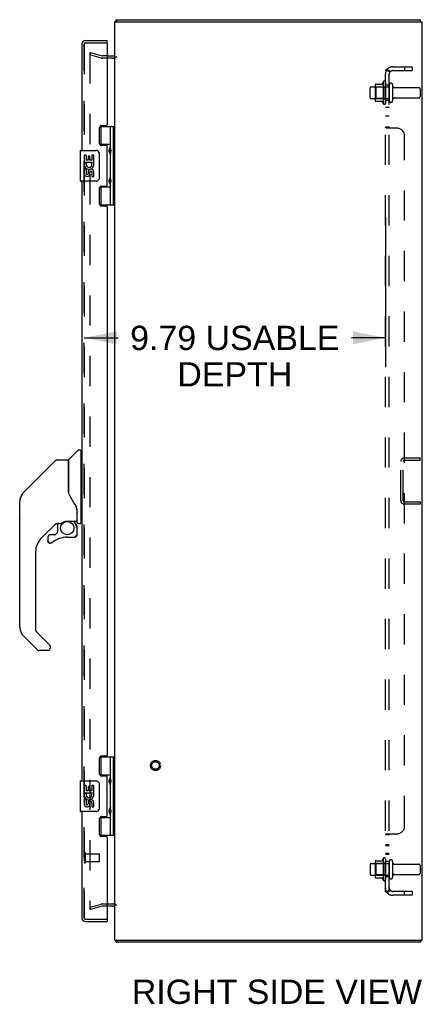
# Model space of a CAD drawing. Header units: inches. Extents: x 0 to 179, y 0 to 116.
# Tile 19 of 21: x 93 to 106, y 43 to 75. Entities that reach past the tile are written whole.
import ezdxf

# ---------------------------------------------------------------- set-up
doc = ezdxf.new("R2010")
doc.units = ezdxf.units.IN
doc.header["$LTSCALE"] = 9.842105
doc.header["$MEASUREMENT"] = 0
doc.linetypes.add('HIDDEN', pattern=[0.2, 0.1, -0.1])
doc.layers.get('0').update_dxf_attribs({"linetype": 'CONTINUOUS'})
for name, color, linetype in [('DEFAULT_2', 8, 'HIDDEN'), ('DIMENSIONS', 7, 'CONTINUOUS'), ('DOOR_ASSEMBLY_LEFT', 7, 'CONTINUOUS'), ('DOOR_ASSEMBLY_RIGHT', 7, 'CONTINUOUS'), ('SUBPANEL', 7, 'CONTINUOUS')]:
    doc.layers.add(name, color=color, linetype=linetype)
doc.styles.get("Standard").update_dxf_attribs({"font": 'arial.ttf'})
doc.dimstyles.new('DIMSTYLE_1', dxfattribs={"dimtxt": 0.789474, "dimasz": 1.052632, "dimexe": 0.09, "dimexo": 0.07, "dimgap": 0.0375, "dimtad": 0, "dimtih": 1, "dimtoh": 1, "dimzin": 4, "dimdsep": 46, "dimtxsty": 'Standard', "dimblk": '_FILLED', "dimblk1": '_FILLED', "dimblk2": '_FILLED', "dimcen": 0.09, "dimadec": 3, "dimazin": 1, "dimtfac": 1, "dimtdec": 3, "dimtofl": 0, "dimtmove": 0, "dimatfit": 3, "dimldrblk": '_FILLED', "dimfxl": 0, "dimtolj": 1, "dimtzin": 4, "dimarcsym": 0})

# ---------------------------------------------------------------- blocks, each defined once
blk = doc.blocks.new('_FILLED')
at = {"color": 0, "linetype": 'ByBlock'}
blk.add_solid([(0, 0), (-1, 0.2), (-1, -0.2)], dxfattribs=at)
blk = doc.blocks.new('*D12')
at = {"layer": 'DIMENSIONS', "color": 2, "linetype": 'Continuous'}
for p, q in [((104.739, 68.581), (104.739, 63.711)), ((94.946, 64.659), (96.051, 64.659)), ((104.739, 64.659), (103.634, 64.659))]:
    blk.add_line(p, q, dxfattribs=at)
at = {"layer": 'DIMENSIONS', "color": 2, "linetype": 'Continuous', "xscale": 1.0526315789, "yscale": 1.0526315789, "zscale": 1.0526315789, "rotation": 180}
blk.add_blockref('_FILLED', (94.946, 64.659), dxfattribs=at)
at = {"layer": 'DIMENSIONS', "color": 2, "linetype": 'Continuous', "xscale": 1.0526315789, "yscale": 1.0526315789, "zscale": 1.0526315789}
blk.add_blockref('_FILLED', (104.739, 64.659), dxfattribs=at)
at = {"layer": 'DIMENSIONS', "color": 2, "linetype": 'Continuous', "insert": (99.842, 65.053), "char_height": 0.78947, "width": 6.79417, "attachment_point": 2, "line_spacing_factor": 0.9}
blk.add_mtext('9.79 USABLE\\PDEPTH', dxfattribs=at)

msp = doc.modelspace()

# ---------------------------------------------------------------- linework, layer by layer
at = {"color": 3, "linetype": 'Continuous'}
for p, q in [((95.939, 45.08), (95.939, 74.93)), ((95.939, 74.93), (105.939, 74.93)), ((96.002, 75.005), (105.876, 75.005)), ((105.939, 45.08), (105.939, 74.93)), ((95.696, 73.83), (95.897, 73.83)), ((95.897, 46.18), (95.696, 46.18)), ((95.939, 45.08), (105.939, 45.08)), ((105.876, 45.005), (96.002, 45.005))]:
    msp.add_line(p, q, dxfattribs=at)
at = {"color": 7, "linetype": 'Continuous'}
for p, q in [((96.002, 74.93), (96.002, 75.005)), ((105.876, 74.93), (105.876, 75.005)), ((95.977, 45.036), (96.002, 45.063)), ((96.002, 45.08), (96.002, 45.005)), ((105.876, 45.08), (105.876, 45.005))]:
    msp.add_line(p, q, dxfattribs=at)
at = {"color": 3, "linetype": 'Continuous'}
for points in [[(95.977, 74.974), (95.978, 74.976), (95.98, 74.978), (95.982, 74.98), (95.983, 74.983), (95.985, 74.985), (95.986, 74.988), (95.987, 74.99), (95.989, 74.993), (95.99, 74.995), (95.991, 74.997), (95.993, 74.999), (95.994, 75.001), (95.995, 75.002), (95.997, 75.003), (95.998, 75.004), (96, 75.005), (96.001, 75.005), (96.002, 75.005)], [(95.977, 45.036), (95.978, 45.034), (95.98, 45.032), (95.982, 45.03), (95.983, 45.027), (95.985, 45.025), (95.986, 45.022), (95.987, 45.019), (95.989, 45.017), (95.99, 45.015), (95.991, 45.013), (95.993, 45.011), (95.994, 45.009), (95.995, 45.008), (95.997, 45.006), (95.998, 45.006), (96, 45.005), (96.001, 45.005), (96.002, 45.005)]]:
    msp.add_lwpolyline(points, dxfattribs=at)
for centre, radius, start, end in [((96.056, 74.888), 0.117, 132.5569, 158.9491), ((95.897, 73.872), 0.042, 270, 341.8698), ((95.897, 73.872), 0.042, 346.9808, 352.1191), ((95.897, 46.138), 0.042, 18.1302, 90), ((95.897, 46.138), 0.042, 7.8809, 13.0192), ((96.056, 45.122), 0.117, 201.0509, 227.4431)]:
    msp.add_arc(centre, radius, start, end, dxfattribs=at)
at = {"color": 7, "linetype": 'Continuous'}
for start, end in [(13.0192, 18.1302), (0, 7.8809)]:
    msp.add_arc((95.897, 46.138), 0.042, start, end, dxfattribs=at)
at = {"layer": 'DEFAULT_2', "color": 8, "linetype": 'HIDDEN'}
for p, q in [((95.146, 73.934), (95.126, 73.862)), ((95.126, 73.914), (95.126, 46.096)), ((95.512, 73.758), (95.126, 73.862)), ((95.141, 73.929), (95.139, 73.929)), ((95.146, 73.934), (95.532, 73.831)), ((95.897, 73.755), (95.536, 73.755)), ((95.696, 73.83), (95.538, 73.83)), ((104.239, 72.472), (104.239, 72.787)), ((104.269, 72.817), (104.864, 72.817)), ((104.403, 72.885), (104.403, 72.374)), ((104.423, 72.813), (104.403, 72.833)), ((104.413, 72.907), (104.641, 72.907)), ((104.423, 72.813), (104.423, 72.446)), ((104.719, 72.813), (104.423, 72.813)), ((104.669, 72.986), (104.669, 72.274)), ((104.719, 72.813), (104.739, 72.833)), ((104.719, 72.813), (104.719, 72.446)), ((104.739, 72.964), (104.739, 72.296)), ((104.864, 72.887), (104.864, 72.372)), ((104.974, 72.887), (104.974, 72.372)), ((105.036, 72.795), (105.834, 72.795)), ((105.864, 72.765), (105.864, 72.495)), ((104.269, 72.442), (104.864, 72.442)), ((104.423, 72.446), (104.403, 72.426)), ((104.719, 72.446), (104.423, 72.446)), ((104.719, 72.446), (104.739, 72.426)), ((105.036, 72.465), (105.834, 72.465)), ((104.413, 72.352), (104.641, 72.352)), ((105.239, 59.372), (105.239, 60.638)), ((105.314, 59.372), (105.314, 60.638)), ((105.356, 60.755), (105.864, 60.755)), ((105.356, 60.68), (105.864, 60.68)), ((105.864, 60.68), (105.864, 60.755)), ((105.356, 59.33), (105.864, 59.33)), ((105.864, 59.255), (105.356, 59.255)), ((105.864, 59.33), (105.864, 59.255)), ((104.669, 47.736), (104.669, 47.024)), ((104.739, 47.714), (104.739, 47.046)), ((104.239, 47.537), (104.239, 47.222)), ((104.269, 47.567), (104.864, 47.567)), ((104.403, 47.635), (104.403, 47.124)), ((104.423, 47.563), (104.403, 47.583)), ((104.413, 47.657), (104.641, 47.657)), ((104.719, 47.563), (104.423, 47.563)), ((104.423, 47.563), (104.423, 47.196)), ((104.719, 47.563), (104.739, 47.583)), ((104.719, 47.563), (104.719, 47.196)), ((104.864, 47.637), (104.864, 47.122)), ((104.974, 47.637), (104.974, 47.122)), ((105.036, 47.545), (105.834, 47.545)), ((105.864, 47.515), (105.864, 47.245)), ((104.269, 47.192), (104.864, 47.192)), ((104.423, 47.196), (104.403, 47.176)), ((104.413, 47.102), (104.641, 47.102)), ((104.719, 47.196), (104.423, 47.196)), ((104.719, 47.196), (104.739, 47.176)), ((105.036, 47.215), (105.834, 47.215)), ((95.126, 46.148), (95.512, 46.251)), ((95.126, 46.148), (95.146, 46.076)), ((95.532, 46.179), (95.146, 46.076)), ((95.536, 46.255), (95.897, 46.255)), ((95.696, 46.18), (95.538, 46.18)), ((95.126, 46.096), (95.126, 46.094)), ((96.002, 45.063), (96.027, 45.091))]:
    msp.add_line(p, q, dxfattribs=at)
for points in [[(95.139, 73.929), (95.138, 73.928), (95.136, 73.928), (95.135, 73.927), (95.133, 73.926), (95.132, 73.925), (95.131, 73.924), (95.129, 73.923), (95.129, 73.922), (95.128, 73.92), (95.127, 73.919), (95.127, 73.917), (95.126, 73.915), (95.126, 73.914)], [(95.144, 73.928), (95.143, 73.928), (95.141, 73.929), (95.141, 73.929)], [(95.126, 46.094), (95.127, 46.093), (95.127, 46.091), (95.128, 46.09), (95.129, 46.088)], [(95.141, 46.081), (95.139, 46.081), (95.138, 46.081), (95.136, 46.082), (95.135, 46.083), (95.133, 46.083), (95.132, 46.084), (95.131, 46.085), (95.129, 46.087), (95.129, 46.088)], [(95.144, 46.082), (95.143, 46.081), (95.141, 46.081), (95.141, 46.081)]]:
    msp.add_lwpolyline(points, dxfattribs=at)
for radius in [0.164, 0.124]:
    msp.add_circle((97.264, 50.755), radius, dxfattribs=at)
for centre, radius, start, end in [((95.538, 73.855), 0.1, 255, 270), ((95.538, 73.855), 0.025, 255, 270), ((95.897, 73.872), 0.117, 270, 326.9002), ((104.701, 72.964), 0.0384, 0, 145.5503), ((104.269, 72.787), 0.03, 90, 180), ((104.413, 72.897), 0.01, 90, 174.8062), ((104.544, 72.885), 0.141, 174.7919, 180), ((104.622, 72.917), 0.01, 270, 336.0321), ((105.269, 72.63), 0.698, 149.3369, 156.0321), ((104.919, 72.887), 0.055, 0, 180), ((105.036, 72.857), 0.0625, 180, 270), ((105.834, 72.765), 0.03, 0, 90), ((104.269, 72.472), 0.03, 180, 270), ((104.544, 72.374), 0.141, 180, 185.2081), ((104.413, 72.362), 0.01, 185.1938, 270), ((104.919, 72.372), 0.055, 180, 360), ((105.036, 72.402), 0.0625, 90, 180), ((105.834, 72.495), 0.03, 270, 360), ((104.622, 72.342), 0.01, 23.9679, 90), ((105.269, 72.63), 0.698, 203.9679, 210.6631), ((104.701, 72.296), 0.0384, 214.4497, 360), ((105.356, 60.638), 0.117, 90, 180), ((105.356, 60.638), 0.042, 90, 180), ((105.356, 59.372), 0.117, 180, 270), ((105.356, 59.372), 0.042, 180, 270), ((105.269, 47.38), 0.698, 149.3369, 156.0321), ((104.701, 47.714), 0.0384, 0, 145.5503), ((104.269, 47.537), 0.03, 90, 180), ((104.413, 47.647), 0.01, 90, 174.8062), ((104.544, 47.635), 0.141, 174.7919, 180), ((104.622, 47.667), 0.01, 270, 336.0321), ((104.919, 47.637), 0.055, 0, 180), ((105.036, 47.607), 0.0625, 180, 270), ((105.834, 47.515), 0.03, 0, 90), ((104.269, 47.222), 0.03, 180, 270), ((104.544, 47.124), 0.141, 180, 185.2081), ((104.413, 47.112), 0.01, 185.1938, 270), ((104.622, 47.092), 0.01, 23.9679, 90), ((105.269, 47.38), 0.698, 203.9679, 210.6631), ((104.919, 47.122), 0.055, 180, 360), ((105.036, 47.152), 0.0625, 90, 180), ((105.834, 47.245), 0.03, 270, 360), ((104.701, 47.046), 0.0384, 214.4497, 360), ((95.538, 46.155), 0.1, 90, 105), ((95.538, 46.155), 0.025, 90, 105), ((95.897, 46.138), 0.117, 33.0998, 90)]:
    msp.add_arc(centre, radius, start, end, dxfattribs=at)
at = {"layer": 'DOOR_ASSEMBLY_LEFT', "color": 8, "linetype": 'HIDDEN'}
for p, q in [((94.946, 45.797), (94.946, 74.213)), ((94.988, 74.255), (95.676, 74.255)), ((94.988, 45.755), (95.676, 45.755))]:
    msp.add_line(p, q, dxfattribs=at)
for centre, start, end in [((94.988, 74.213), 90, 180), ((94.988, 45.797), 180, 270)]:
    msp.add_arc(centre, 0.042, start, end, dxfattribs=at)
at = {"layer": 'DOOR_ASSEMBLY_RIGHT', "color": 3, "linetype": 'Continuous'}
for p, q in [((94.988, 74.33), (95.696, 74.33)), ((94.871, 74.213), (94.871, 70.755)), ((95.696, 74.235), (95.696, 71.596)), ((95.446, 70.975), (95.446, 71.502)), ((95.509, 71.565), (95.665, 71.565)), ((95.665, 70.912), (95.509, 70.912)), ((95.696, 69.628), (95.696, 70.881)), ((94.871, 69.755), (94.871, 50.255)), ((95.446, 69.007), (95.446, 69.534)), ((95.509, 69.597), (95.665, 69.597)), ((95.665, 68.944), (95.509, 68.944)), ((95.696, 68.913), (95.696, 51.096)), ((95.446, 50.475), (95.446, 51.002)), ((95.509, 51.065), (95.665, 51.065)), ((95.665, 50.412), (95.509, 50.412)), ((95.696, 49.128), (95.696, 50.381)), ((94.871, 49.255), (94.871, 45.797)), ((95.446, 48.507), (95.446, 49.034)), ((95.509, 49.097), (95.665, 49.097)), ((95.665, 48.444), (95.509, 48.444)), ((95.696, 48.413), (95.696, 45.775)), ((94.988, 45.68), (95.696, 45.68))]:
    msp.add_line(p, q, dxfattribs=at)
at = {"layer": 'DOOR_ASSEMBLY_RIGHT', "color": 7, "linetype": 'Continuous'}
for p, q in [((95.696, 74.255), (95.696, 74.33)), ((95.696, 74.255), (95.676, 74.255)), ((95.455, 71.534), (95.939, 71.534)), ((95.481, 71.534), (95.481, 70.944)), ((95.801, 70.847), (95.801, 71.534)), ((95.9, 68.975), (95.9, 71.534)), ((94.826, 70.755), (95.336, 70.755)), ((95.801, 70.944), (95.454, 70.944)), ((95.461, 70.935), (95.512, 70.935)), ((95.512, 70.912), (95.512, 70.935)), ((95.784, 70.817), (95.784, 70.747)), ((94.811, 70.74), (94.811, 69.77)), ((94.948, 70.601), (94.948, 70.37)), ((95.009, 70.601), (94.948, 70.601)), ((95.009, 70.601), (95.009, 70.433)), ((95.072, 70.433), (95.009, 70.433)), ((95.072, 70.569), (95.072, 70.433)), ((95.133, 70.569), (95.072, 70.569)), ((95.133, 70.433), (95.133, 70.569)), ((95.198, 70.433), (95.133, 70.433)), ((95.198, 70.601), (95.198, 70.433)), ((95.261, 70.601), (95.198, 70.601)), ((95.261, 70.37), (95.261, 70.601)), ((95.436, 70.655), (95.436, 69.855)), ((95.784, 70.747), (95.784, 70.677)), ((95.801, 69.863), (95.801, 70.647)), ((94.948, 70.37), (95.208, 70.37)), ((94.948, 70.323), (94.948, 70.27)), ((94.948, 70.14), (94.948, 69.983)), ((95.009, 70.14), (94.948, 70.14)), ((95.017, 70.334), (94.959, 70.359)), ((95.009, 70.14), (95.009, 70.003)), ((95.208, 70.37), (95.181, 70.351)), ((95.242, 70.37), (95.261, 70.37)), ((95.072, 70.045), (95.072, 70.003)), ((95.133, 69.983), (95.133, 70.052)), ((95.198, 70.045), (95.198, 69.909)), ((95.198, 69.909), (95.261, 69.909)), ((95.261, 69.909), (95.261, 70.045)), ((95.784, 69.833), (95.784, 69.763)), ((95.336, 69.755), (94.826, 69.755)), ((95.454, 69.566), (95.801, 69.566)), ((95.512, 69.575), (95.461, 69.575)), ((95.481, 69.566), (95.481, 68.975)), ((95.512, 69.575), (95.512, 69.597)), ((95.784, 69.763), (95.784, 69.693)), ((95.801, 68.975), (95.801, 69.663)), ((95.939, 68.975), (95.455, 68.975)), ((94.446, 60.702), (94.741, 60.997)), ((94.824, 61.009), (94.769, 61.009)), ((94.832, 61.001), (94.832, 58.635)), ((94.832, 60.95), (94.871, 60.95)), ((94.013, 60.671), (92.97, 59.628)), ((94.069, 60.694), (94.422, 60.694)), ((94.43, 60.686), (94.43, 59.642)), ((94.438, 59.63), (94.438, 60.682)), ((92.97, 59.627), (93.276, 59.933)), ((93.276, 59.933), (93.276, 59.933)), ((94.45, 59.597), (94.43, 59.651)), ((92.848, 58.767), (92.848, 59.353)), ((92.855, 55.247), (92.855, 59.35)), ((92.903, 59.538), (92.903, 59.538)), ((94.706, 59.073), (94.705, 59.097)), ((94.706, 59.073), (94.706, 58.718)), ((94.706, 59.028), (94.706, 59.027)), ((94.713, 59.073), (94.713, 59.076)), ((94.713, 59.07), (94.713, 59.073)), ((94.713, 59.068), (94.713, 59.07)), ((94.713, 58.666), (94.713, 59.068)), ((94.035, 58.626), (93.54, 58.131)), ((94.08, 58.623), (94.08, 58.34)), ((94.118, 58.627), (94.194, 58.627)), ((94.386, 58.698), (94.391, 58.698)), ((94.391, 58.698), (94.686, 58.698)), ((94.587, 58.698), (94.652, 58.633)), ((94.646, 58.628), (94.644, 58.625)), ((94.753, 58.627), (94.824, 58.627)), ((94.832, 58.686), (94.871, 58.686)), ((94.076, 58.331), (94.004, 58.26)), ((94.698, 58.494), (94.707, 58.494)), ((94.709, 58.494), (94.709, 58.256)), ((93.765, 58.177), (93.765, 58.058)), ((93.775, 58.058), (93.767, 58.058)), ((93.996, 58.256), (93.843, 58.256)), ((94.395, 58.177), (94.631, 58.177)), ((94.707, 58.256), (94.698, 58.256)), ((93.367, 57.713), (93.367, 55.161)), ((93.39, 55.105), (93.821, 54.674)), ((93.423, 54.516), (92.97, 54.968)), ((93.761, 54.493), (93.478, 54.493)), ((93.839, 54.632), (93.839, 54.572)), ((95.455, 51.034), (95.939, 51.034)), ((95.481, 51.034), (95.481, 50.444)), ((95.801, 50.347), (95.801, 51.034)), ((95.9, 48.475), (95.9, 51.034)), ((95.801, 50.444), (95.454, 50.444)), ((95.461, 50.435), (95.512, 50.435)), ((95.512, 50.412), (95.512, 50.435)), ((95.784, 50.317), (95.784, 50.247)), ((94.811, 50.24), (94.811, 49.27)), ((94.826, 50.255), (95.336, 50.255)), ((95.009, 50.101), (94.948, 50.101)), ((94.948, 50.101), (94.948, 49.87)), ((95.009, 50.101), (95.009, 49.933)), ((95.133, 50.069), (95.072, 50.069)), ((95.072, 50.069), (95.072, 49.933)), ((95.133, 49.933), (95.133, 50.069)), ((95.261, 50.101), (95.198, 50.101)), ((95.198, 50.101), (95.198, 49.933)), ((95.261, 49.87), (95.261, 50.101)), ((95.436, 50.155), (95.436, 49.355)), ((95.784, 50.247), (95.784, 50.177)), ((95.801, 49.363), (95.801, 50.147)), ((94.948, 49.87), (95.208, 49.87)), ((94.948, 49.823), (94.948, 49.77)), ((95.009, 49.64), (94.948, 49.64)), ((94.948, 49.64), (94.948, 49.483)), ((95.017, 49.834), (94.959, 49.859)), ((95.072, 49.933), (95.009, 49.933)), ((95.009, 49.64), (95.009, 49.503)), ((95.198, 49.933), (95.133, 49.933)), ((95.208, 49.87), (95.181, 49.851)), ((95.242, 49.87), (95.261, 49.87)), ((95.072, 49.545), (95.072, 49.503)), ((95.133, 49.483), (95.133, 49.552)), ((95.198, 49.545), (95.198, 49.409)), ((95.198, 49.409), (95.261, 49.409)), ((95.261, 49.409), (95.261, 49.545)), ((95.784, 49.333), (95.784, 49.263)), ((95.336, 49.255), (94.826, 49.255)), ((95.454, 49.066), (95.801, 49.066)), ((95.512, 49.075), (95.461, 49.075)), ((95.481, 49.066), (95.481, 48.475)), ((95.512, 49.075), (95.512, 49.097)), ((95.784, 49.263), (95.784, 49.193)), ((95.801, 48.475), (95.801, 49.163)), ((95.939, 48.475), (95.455, 48.475)), ((95.676, 45.755), (95.696, 45.755)), ((95.696, 45.755), (95.696, 45.68))]:
    msp.add_line(p, q, dxfattribs=at)
at = {"layer": 'DOOR_ASSEMBLY_RIGHT', "color": 8, "linetype": 'HIDDEN'}
for p, q in [((94.946, 74.213), (94.946, 45.797)), ((94.988, 74.255), (95.676, 74.255)), ((94.989, 47.613), (94.989, 47.897)), ((94.989, 47.879), (95.436, 47.879)), ((95.446, 47.641), (95.446, 47.869)), ((94.989, 47.631), (95.436, 47.631)), ((94.988, 45.755), (95.676, 45.755))]:
    msp.add_line(p, q, dxfattribs=at)
at = {"layer": 'DOOR_ASSEMBLY_RIGHT', "color": 7, "linetype": 'Continuous'}
for points in [[(95.801, 70.603), (95.8, 70.611), (95.798, 70.621), (95.795, 70.631), (95.791, 70.643), (95.786, 70.654), (95.782, 70.666), (95.777, 70.678), (95.772, 70.689), (95.768, 70.701), (95.764, 70.712), (95.761, 70.724), (95.759, 70.735), (95.759, 70.747), (95.759, 70.758), (95.761, 70.77), (95.764, 70.781), (95.768, 70.793), (95.772, 70.804), (95.777, 70.816), (95.782, 70.828), (95.786, 70.84), (95.791, 70.851), (95.795, 70.862), (95.798, 70.873), (95.8, 70.882), (95.801, 70.891)], [(95.429, 70.691), (95.431, 70.685), (95.433, 70.679), (95.434, 70.673), (95.435, 70.667), (95.436, 70.661), (95.436, 70.655)], [(95.436, 69.855), (95.436, 69.849), (95.435, 69.842), (95.434, 69.836), (95.433, 69.83), (95.431, 69.824), (95.429, 69.819)], [(95.801, 69.619), (95.8, 69.627), (95.798, 69.637), (95.795, 69.647), (95.791, 69.659), (95.786, 69.67), (95.782, 69.682), (95.777, 69.694), (95.772, 69.705), (95.768, 69.717), (95.764, 69.728), (95.761, 69.74), (95.759, 69.751), (95.759, 69.763), (95.759, 69.774), (95.761, 69.786), (95.764, 69.797), (95.768, 69.809), (95.772, 69.82), (95.777, 69.832), (95.782, 69.844), (95.786, 69.856), (95.791, 69.867), (95.795, 69.878), (95.798, 69.889), (95.8, 69.898), (95.801, 69.907)], [(94.013, 60.671), (94.021, 60.677), (94.029, 60.683), (94.039, 60.688), (94.048, 60.691), (94.059, 60.693), (94.069, 60.694)], [(92.97, 59.627), (92.949, 59.605), (92.924, 59.571), (92.902, 59.535), (92.884, 59.497), (92.87, 59.457), (92.863, 59.427)], [(94.43, 59.811), (94.43, 59.812), (94.431, 59.814), (94.432, 59.815), (94.434, 59.816), (94.437, 59.818), (94.438, 59.818)], [(94.652, 59.244), (94.602, 59.317), (94.553, 59.394), (94.512, 59.465), (94.478, 59.532), (94.45, 59.597)], [(92.881, 59.49), (92.87, 59.457), (92.869, 59.452)], [(94.705, 59.097), (94.7, 59.131), (94.691, 59.166), (94.678, 59.198), (94.664, 59.227), (94.652, 59.244)], [(94.706, 59.027), (94.707, 59.024), (94.708, 59.02), (94.709, 59.016)], [(94.709, 59.016), (94.71, 59.01), (94.711, 59.003), (94.712, 58.997), (94.713, 58.99), (94.713, 58.984), (94.713, 58.977)], [(94.195, 58.627), (94.199, 58.628), (94.203, 58.629), (94.206, 58.63), (94.208, 58.631), (94.211, 58.633), (94.214, 58.635), (94.217, 58.637), (94.221, 58.639), (94.229, 58.644)], [(94.229, 58.644), (94.233, 58.647), (94.238, 58.65), (94.244, 58.654), (94.25, 58.658), (94.257, 58.662), (94.264, 58.666), (94.272, 58.67), (94.281, 58.674), (94.29, 58.678), (94.3, 58.682), (94.311, 58.685), (94.322, 58.689), (94.334, 58.692), (94.346, 58.694), (94.359, 58.696), (94.373, 58.698), (94.386, 58.698)], [(94.698, 58.494), (94.698, 58.508), (94.696, 58.523), (94.693, 58.537), (94.689, 58.551), (94.684, 58.565), (94.678, 58.578), (94.671, 58.591), (94.663, 58.603), (94.654, 58.614), (94.644, 58.625)], [(94.65, 58.631), (94.65, 58.631), (94.65, 58.631), (94.649, 58.63), (94.648, 58.63), (94.646, 58.628)], [(94.65, 58.631), (94.661, 58.62), (94.67, 58.608), (94.679, 58.596), (94.686, 58.582), (94.692, 58.568), (94.698, 58.554), (94.702, 58.539), (94.705, 58.524), (94.707, 58.509), (94.707, 58.494)], [(93.843, 57.981), (93.835, 57.982), (93.826, 57.983), (93.818, 57.986), (93.81, 57.989), (93.802, 57.993), (93.795, 57.998), (93.789, 58.004), (93.783, 58.01), (93.778, 58.017), (93.774, 58.025), (93.771, 58.033), (93.768, 58.041), (93.767, 58.05), (93.767, 58.058)], [(93.775, 58.058), (93.776, 58.05), (93.777, 58.043), (93.779, 58.036), (93.782, 58.028), (93.786, 58.022), (93.79, 58.016), (93.795, 58.01), (93.801, 58.005), (93.807, 58), (93.814, 57.997), (93.821, 57.994), (93.829, 57.992), (93.836, 57.991), (93.844, 57.99), (93.851, 57.991), (93.859, 57.992), (93.866, 57.994), (93.873, 57.997), (93.88, 58.001), (93.886, 58.006)], [(93.892, 57.999), (93.885, 57.994), (93.877, 57.989), (93.869, 57.986), (93.861, 57.983), (93.852, 57.982), (93.843, 57.981)], [(94.707, 58.256), (94.707, 58.248), (94.705, 58.239), (94.703, 58.231), (94.7, 58.223), (94.695, 58.216), (94.691, 58.209), (94.685, 58.202), (94.678, 58.196), (94.671, 58.191), (94.664, 58.187), (94.656, 58.184), (94.648, 58.182), (94.639, 58.18), (94.631, 58.18)], [(94.631, 58.189), (94.638, 58.189), (94.646, 58.19), (94.653, 58.192), (94.66, 58.195), (94.667, 58.199), (94.673, 58.203), (94.678, 58.208), (94.683, 58.214), (94.688, 58.22), (94.691, 58.227), (94.694, 58.234), (94.696, 58.241), (94.698, 58.249), (94.698, 58.256)], [(94.631, 58.189), (94.631, 58.187), (94.631, 58.184)], [(94.631, 58.184), (94.631, 58.182), (94.631, 58.181), (94.631, 58.18), (94.631, 58.18), (94.631, 58.18)], [(93.826, 54.669), (93.826, 54.67), (93.825, 54.671), (93.824, 54.672), (93.823, 54.672), (93.822, 54.673), (93.821, 54.674)], [(95.801, 50.103), (95.8, 50.111), (95.798, 50.121), (95.795, 50.131), (95.791, 50.143), (95.786, 50.154), (95.782, 50.166), (95.777, 50.178), (95.772, 50.189), (95.768, 50.201), (95.764, 50.212), (95.761, 50.224), (95.759, 50.235), (95.759, 50.247), (95.759, 50.258), (95.761, 50.27), (95.764, 50.281), (95.768, 50.293), (95.772, 50.304), (95.777, 50.316), (95.782, 50.328), (95.786, 50.34), (95.791, 50.351), (95.795, 50.362), (95.798, 50.373), (95.8, 50.382), (95.801, 50.391)], [(95.429, 50.191), (95.431, 50.185), (95.433, 50.179), (95.434, 50.173), (95.435, 50.167), (95.436, 50.161), (95.436, 50.155)], [(95.436, 49.355), (95.436, 49.349), (95.435, 49.342), (95.434, 49.336), (95.433, 49.33), (95.431, 49.324), (95.429, 49.319)], [(95.801, 49.119), (95.8, 49.127), (95.798, 49.137), (95.795, 49.147), (95.791, 49.159), (95.786, 49.17), (95.782, 49.182), (95.777, 49.194), (95.772, 49.205), (95.768, 49.217), (95.764, 49.228), (95.761, 49.24), (95.759, 49.251), (95.759, 49.263), (95.759, 49.274), (95.761, 49.286), (95.764, 49.297), (95.768, 49.309), (95.772, 49.32), (95.777, 49.332), (95.782, 49.344), (95.786, 49.356), (95.791, 49.367), (95.795, 49.378), (95.798, 49.389), (95.8, 49.398), (95.801, 49.407)]]:
    msp.add_lwpolyline(points, dxfattribs=at)
msp.add_circle((94.395, 58.473), 0.217, dxfattribs=at)
at = {"layer": 'DOOR_ASSEMBLY_RIGHT', "color": 3, "linetype": 'Continuous'}
for centre, radius, start, end in [((94.988, 74.213), 0.117, 90, 180), ((95.676, 74.235), 0.02, 0, 90), ((95.509, 71.502), 0.063, 90, 180), ((95.665, 71.596), 0.031, 270, 360), ((95.509, 70.975), 0.063, 180, 270), ((95.665, 70.881), 0.031, 0, 90), ((95.509, 69.534), 0.063, 90, 180), ((95.665, 69.628), 0.031, 270, 360), ((95.509, 69.007), 0.063, 180, 270), ((95.665, 68.913), 0.031, 0, 90), ((95.509, 51.002), 0.063, 90, 180), ((95.665, 51.096), 0.031, 270, 360), ((95.509, 50.475), 0.063, 180, 270), ((95.665, 50.381), 0.031, 0, 90), ((95.509, 49.034), 0.063, 90, 180), ((95.665, 49.128), 0.031, 270, 360), ((95.509, 48.507), 0.063, 180, 270), ((95.665, 48.413), 0.031, 0, 90), ((94.988, 45.797), 0.117, 180, 270), ((95.676, 45.775), 0.02, 270, 360)]:
    msp.add_arc(centre, radius, start, end, dxfattribs=at)
at = {"layer": 'DOOR_ASSEMBLY_RIGHT', "color": 8, "linetype": 'HIDDEN'}
for centre, radius, start, end in [((94.988, 74.213), 0.042, 90, 180), ((94.967, 47.897), 0.0215, 360, 180), ((95.436, 47.869), 0.01, 360, 90), ((94.967, 47.613), 0.0215, 180, 0), ((95.436, 47.641), 0.01, 270, 0), ((94.988, 45.797), 0.042, 180, 270)]:
    msp.add_arc(centre, radius, start, end, dxfattribs=at)
at = {"layer": 'DOOR_ASSEMBLY_RIGHT', "color": 7, "linetype": 'Continuous'}
for centre, radius, start, end in [((94.826, 70.74), 0.015, 90, 180), ((95.336, 70.655), 0.1, 21.205, 90), ((95.874, 70.817), 0.09, 144.8123, 180), ((95.874, 70.677), 0.09, 180, 215.1877), ((95.103, 70.297), 0.157, 156.5966, 170.2969), ((95.103, 70.297), 0.157, 189.7031, 341.8791), ((95.103, 70.297), 0.0943, 156.5966, 35.1122), ((95.166, 70.045), 0.0943, 0, 180), ((95.103, 70.297), 0.157, 25.737, 27.8532), ((95.107, 70.297), 0.154, 341.4199, 26.1963), ((95.04, 70.003), 0.0943, 192.5402, 251.701), ((95.041, 70.003), 0.0314, 180, 0.0485), ((95.04, 70.003), 0.0943, 251.7267, 347.4338), ((95.167, 70.04), 0.0362, 83.4285, 161.7628), ((95.166, 70.045), 0.0314, 0, 81.2295), ((95.336, 69.855), 0.1, 270, 338.7946), ((95.874, 69.833), 0.09, 144.8123, 180), ((94.826, 69.77), 0.015, 180, 270), ((95.874, 69.693), 0.09, 180, 215.1877), ((94.769, 60.969), 0.0394, 90, 135), ((94.824, 61.001), 0.00787, 0, 90), ((94.422, 60.686), 0.00787, 0, 90), ((94.45, 60.512), 0.0197, 180, 233.006), ((94.467, 60.682), 0.0295, 135, 180), ((93.249, 59.35), 0.394, 135, 167.3768), ((92.868, 59.353), 0.0197, 128.2199, 180), ((93.249, 59.35), 0.394, 168.7096, 180), ((92.868, 58.767), 0.0197, 180, 229.7821), ((94.118, 58.43), 0.197, 90, 129.3806), ((94.513, 58.494), 0.197, 0, 45), ((94.686, 58.718), 0.0197, 270, 360), ((94.753, 58.666), 0.0394, 180, 270), ((94.824, 58.635), 0.00787, 270, 360), ((94.068, 58.34), 0.0118, 315, 360), ((93.957, 57.713), 0.591, 135, 180), ((93.843, 58.177), 0.0787, 90, 180), ((93.843, 58.058), 0.0787, 180, 309.5212), ((94.395, 57.39), 0.787, 90, 129.5212), ((93.996, 58.268), 0.0118, 270, 315), ((94.631, 58.256), 0.0787, 270, 360), ((93.249, 55.247), 0.394, 180, 225), ((93.446, 55.161), 0.0787, 180, 225), ((93.478, 54.572), 0.0787, 225, 270), ((93.761, 54.572), 0.0787, 270, 360), ((93.78, 54.632), 0.0591, 0, 38.8674), ((95.874, 50.317), 0.09, 144.8123, 180), ((94.826, 50.24), 0.015, 90, 180), ((95.336, 50.155), 0.1, 21.205, 90), ((95.874, 50.177), 0.09, 180, 215.1877), ((95.103, 49.797), 0.157, 156.5966, 170.2969), ((95.103, 49.797), 0.157, 189.7031, 341.8791), ((95.103, 49.797), 0.0943, 156.5966, 35.1122), ((95.166, 49.545), 0.0943, 0, 180), ((95.103, 49.797), 0.157, 25.737, 27.8532), ((95.107, 49.797), 0.154, 341.4199, 26.1963), ((95.04, 49.503), 0.0943, 192.5402, 251.701), ((95.041, 49.503), 0.0314, 180, 0.0485), ((95.04, 49.503), 0.0943, 251.7267, 347.4338), ((95.167, 49.54), 0.0362, 83.4285, 161.7628), ((95.166, 49.545), 0.0314, 0, 81.2295), ((95.336, 49.355), 0.1, 270, 338.7946), ((95.874, 49.333), 0.09, 144.8123, 180), ((94.826, 49.27), 0.015, 180, 270), ((95.874, 49.193), 0.09, 180, 215.1877)]:
    msp.add_arc(centre, radius, start, end, dxfattribs=at)
for centre in [(95.712, 70.747), (95.712, 69.763), (95.712, 50.247), (95.712, 49.263)]:
    msp.add_ellipse(centre, major_axis=(0, 0.188), ratio=0.5625, start_param=-2.134404, end_param=-1.007189, dxfattribs=at)
at = {"layer": 'SUBPANEL', "color": 8, "linetype": 'HIDDEN'}
for p, q in [((104.739, 46.661), (104.739, 73.349)), ((104.864, 73.349), (104.739, 73.349)), ((104.793, 73.387), (104.889, 73.308)), ((104.815, 73.347), (104.817, 73.346)), ((104.817, 73.346), (104.818, 73.346)), ((104.818, 73.346), (104.819, 73.346)), ((104.819, 73.346), (104.821, 73.345)), ((104.821, 73.345), (104.822, 73.345)), ((104.822, 73.345), (104.823, 73.345)), ((104.823, 73.345), (104.825, 73.344)), ((104.825, 73.344), (104.826, 73.344)), ((104.826, 73.344), (104.828, 73.343)), ((104.828, 73.343), (104.829, 73.343)), ((104.829, 73.343), (104.831, 73.342)), ((104.831, 73.342), (104.833, 73.342)), ((104.833, 73.342), (104.834, 73.341)), ((104.864, 46.661), (104.864, 73.349)), ((104.976, 73.474), (105.614, 73.474)), ((104.976, 73.349), (105.614, 73.349)), ((105.364, 73.474), (105.364, 73.349)), ((105.614, 73.474), (105.614, 73.349)), ((104.864, 72.88), (104.739, 72.88)), ((104.864, 72.38), (104.739, 72.38)), ((104.864, 72.152), (104.739, 72.152)), ((104.864, 71.871), (104.739, 71.871)), ((104.864, 71.509), (104.739, 71.509)), ((105.114, 71.474), (104.793, 71.474)), ((105.364, 48.786), (105.364, 71.224)), ((104.739, 48.502), (104.739, 48.501)), ((104.864, 48.501), (104.739, 48.501)), ((104.772, 48.525), (104.765, 48.522)), ((104.793, 48.536), (105.114, 48.536)), ((104.864, 48.502), (104.864, 48.501)), ((104.864, 48.176), (104.739, 48.176)), ((104.864, 48.139), (104.739, 48.139)), ((104.864, 47.895), (104.739, 47.895)), ((104.864, 47.858), (104.739, 47.858)), ((104.864, 47.63), (104.739, 47.63)), ((104.864, 47.13), (104.739, 47.13)), ((104.864, 46.661), (104.739, 46.661)), ((104.793, 46.623), (104.889, 46.702)), ((104.868, 46.684), (104.868, 46.684)), ((105.614, 46.661), (104.976, 46.661)), ((105.614, 46.536), (104.976, 46.536)), ((105.364, 46.536), (105.364, 46.661)), ((105.614, 46.661), (105.614, 46.536))]:
    msp.add_line(p, q, dxfattribs=at)
for points in [[(104.761, 73.369), (104.758, 73.367), (104.755, 73.366), (104.752, 73.364), (104.749, 73.363), (104.746, 73.361), (104.744, 73.359), (104.742, 73.357), (104.741, 73.355), (104.74, 73.353), (104.739, 73.352), (104.739, 73.35), (104.739, 73.349)], [(104.793, 73.387), (104.791, 73.385), (104.788, 73.383), (104.786, 73.381), (104.783, 73.379), (104.779, 73.377), (104.776, 73.375), (104.772, 73.374), (104.769, 73.372), (104.761, 73.369)], [(104.807, 73.349), (104.807, 73.349), (104.806, 73.349), (104.806, 73.349), (104.805, 73.349), (104.805, 73.349), (104.805, 73.349), (104.804, 73.349), (104.804, 73.349), (104.804, 73.349), (104.804, 73.349)], [(104.804, 73.349), (104.804, 73.349), (104.804, 73.349), (104.804, 73.349), (104.805, 73.349), (104.805, 73.349), (104.806, 73.349), (104.806, 73.348), (104.806, 73.348), (104.807, 73.348), (104.807, 73.348), (104.808, 73.348), (104.809, 73.348), (104.809, 73.348), (104.81, 73.348), (104.81, 73.348), (104.811, 73.348), (104.812, 73.348), (104.812, 73.347), (104.813, 73.347), (104.813, 73.347), (104.814, 73.347), (104.815, 73.347), (104.815, 73.347)], [(104.834, 73.341), (104.836, 73.341), (104.837, 73.34), (104.838, 73.34), (104.838, 73.34), (104.839, 73.339), (104.84, 73.339), (104.841, 73.339), (104.842, 73.338), (104.843, 73.338), (104.844, 73.338), (104.845, 73.337), (104.846, 73.337), (104.847, 73.336), (104.848, 73.336), (104.848, 73.336), (104.849, 73.335), (104.85, 73.335), (104.851, 73.334), (104.852, 73.334), (104.853, 73.334), (104.853, 73.333), (104.854, 73.333), (104.855, 73.333), (104.856, 73.332), (104.857, 73.332), (104.857, 73.332), (104.858, 73.331), (104.859, 73.331), (104.859, 73.33), (104.86, 73.33), (104.861, 73.33), (104.861, 73.329), (104.862, 73.329), (104.863, 73.329), (104.863, 73.328), (104.864, 73.328), (104.864, 73.328), (104.865, 73.327), (104.866, 73.327), (104.866, 73.327), (104.867, 73.326), (104.867, 73.326), (104.867, 73.326), (104.868, 73.326), (104.868, 73.326)], [(104.879, 73.325), (104.877, 73.327), (104.875, 73.329), (104.873, 73.331), (104.871, 73.333), (104.87, 73.335), (104.868, 73.337), (104.867, 73.34), (104.866, 73.342), (104.865, 73.344), (104.864, 73.345), (104.864, 73.347), (104.864, 73.349)], [(104.868, 73.326), (104.868, 73.326), (104.868, 73.326), (104.868, 73.326), (104.868, 73.326), (104.867, 73.326), (104.867, 73.326), (104.867, 73.326), (104.866, 73.327), (104.866, 73.327), (104.866, 73.327), (104.865, 73.328), (104.865, 73.328), (104.864, 73.328)], [(104.889, 73.308), (104.89, 73.308), (104.89, 73.309), (104.89, 73.31), (104.89, 73.311), (104.889, 73.312), (104.889, 73.313), (104.888, 73.314), (104.887, 73.315), (104.886, 73.317), (104.885, 73.318), (104.883, 73.32), (104.882, 73.321), (104.879, 73.325)], [(104.739, 71.506), (104.739, 71.508), (104.739, 71.509)], [(104.746, 71.497), (104.744, 71.499), (104.742, 71.501), (104.741, 71.503), (104.74, 71.504), (104.739, 71.506), (104.739, 71.508), (104.739, 71.509)], [(104.772, 71.485), (104.765, 71.488), (104.761, 71.489), (104.758, 71.491), (104.755, 71.492), (104.752, 71.494), (104.749, 71.495), (104.746, 71.497), (104.744, 71.499)], [(104.779, 71.481), (104.776, 71.483), (104.772, 71.485)], [(104.793, 71.474), (104.791, 71.475), (104.788, 71.477), (104.786, 71.478), (104.783, 71.48), (104.779, 71.481)], [(104.871, 71.498), (104.87, 71.5), (104.868, 71.501), (104.867, 71.502), (104.866, 71.504), (104.865, 71.505), (104.864, 71.506), (104.864, 71.508), (104.864, 71.509)], [(104.87, 71.5), (104.868, 71.501), (104.867, 71.502), (104.866, 71.504), (104.865, 71.505), (104.864, 71.506), (104.864, 71.508), (104.864, 71.509)], [(104.889, 71.481), (104.889, 71.483), (104.888, 71.484), (104.887, 71.485), (104.886, 71.487), (104.885, 71.488), (104.883, 71.49), (104.882, 71.491), (104.88, 71.492), (104.879, 71.493), (104.877, 71.494), (104.875, 71.496), (104.873, 71.497), (104.871, 71.498)], [(104.889, 71.474), (104.89, 71.475), (104.89, 71.477), (104.89, 71.478), (104.89, 71.48), (104.889, 71.481), (104.889, 71.483), (104.888, 71.484), (104.887, 71.485), (104.886, 71.487), (104.885, 71.488), (104.883, 71.49)], [(104.889, 71.474), (104.89, 71.475), (104.89, 71.477), (104.89, 71.478)], [(104.765, 48.522), (104.761, 48.521), (104.758, 48.519), (104.755, 48.518), (104.752, 48.516), (104.749, 48.514), (104.746, 48.513), (104.744, 48.511), (104.742, 48.509), (104.741, 48.507), (104.74, 48.505), (104.739, 48.504), (104.739, 48.502), (104.739, 48.501)], [(104.746, 48.513), (104.744, 48.511), (104.742, 48.509), (104.741, 48.507), (104.74, 48.505), (104.739, 48.504)], [(104.779, 48.528), (104.776, 48.527), (104.772, 48.525)], [(104.793, 48.536), (104.791, 48.535), (104.788, 48.533), (104.786, 48.531), (104.783, 48.53), (104.779, 48.528)], [(104.889, 48.536), (104.89, 48.534), (104.89, 48.533), (104.89, 48.531), (104.89, 48.53), (104.889, 48.528), (104.889, 48.527), (104.888, 48.526), (104.887, 48.524), (104.886, 48.523), (104.885, 48.521), (104.883, 48.52), (104.882, 48.519), (104.88, 48.518), (104.879, 48.516), (104.877, 48.515), (104.875, 48.514), (104.873, 48.513), (104.871, 48.511), (104.87, 48.51), (104.868, 48.509), (104.867, 48.507), (104.866, 48.506), (104.865, 48.505), (104.864, 48.503), (104.864, 48.502), (104.864, 48.501)], [(104.87, 48.51), (104.868, 48.509), (104.867, 48.507), (104.866, 48.506), (104.865, 48.505)], [(104.887, 48.524), (104.886, 48.523), (104.885, 48.521), (104.883, 48.52)], [(104.889, 48.536), (104.89, 48.534), (104.89, 48.533), (104.89, 48.531), (104.89, 48.53), (104.889, 48.528)], [(104.769, 46.638), (104.761, 46.641), (104.758, 46.642), (104.755, 46.644), (104.752, 46.645), (104.749, 46.647), (104.746, 46.649), (104.744, 46.651), (104.742, 46.653), (104.741, 46.655), (104.74, 46.656), (104.739, 46.658), (104.739, 46.66), (104.739, 46.661)], [(104.793, 46.623), (104.791, 46.625), (104.788, 46.627), (104.786, 46.629), (104.783, 46.631), (104.779, 46.633), (104.776, 46.634), (104.772, 46.636), (104.769, 46.638)], [(104.868, 46.684), (104.868, 46.684), (104.868, 46.684), (104.867, 46.684), (104.867, 46.684), (104.867, 46.683), (104.866, 46.683), (104.866, 46.683), (104.865, 46.682), (104.865, 46.682), (104.864, 46.682), (104.864, 46.681), (104.863, 46.681), (104.862, 46.681), (104.862, 46.681), (104.861, 46.68), (104.861, 46.68), (104.86, 46.68), (104.859, 46.679), (104.859, 46.679), (104.858, 46.679), (104.857, 46.678), (104.857, 46.678), (104.856, 46.678), (104.855, 46.677), (104.855, 46.677), (104.854, 46.677), (104.853, 46.676), (104.852, 46.676), (104.852, 46.675), (104.851, 46.675), (104.85, 46.675), (104.849, 46.674), (104.848, 46.674), (104.848, 46.674), (104.847, 46.673), (104.846, 46.673), (104.845, 46.673), (104.844, 46.672), (104.843, 46.672), (104.843, 46.672), (104.842, 46.671), (104.841, 46.671), (104.84, 46.671), (104.839, 46.67), (104.838, 46.67), (104.837, 46.67), (104.836, 46.669), (104.835, 46.669), (104.834, 46.668), (104.833, 46.668), (104.832, 46.668), (104.831, 46.667), (104.83, 46.667), (104.829, 46.667), (104.828, 46.666), (104.827, 46.666), (104.826, 46.666), (104.825, 46.665), (104.824, 46.665), (104.823, 46.665), (104.821, 46.665), (104.82, 46.664), (104.819, 46.664), (104.818, 46.664), (104.817, 46.663), (104.816, 46.663), (104.815, 46.663), (104.814, 46.663), (104.813, 46.662), (104.812, 46.662), (104.811, 46.662), (104.81, 46.662), (104.809, 46.662), (104.808, 46.662), (104.807, 46.661), (104.806, 46.661), (104.805, 46.661), (104.805, 46.661), (104.805, 46.661), (104.804, 46.661)], [(104.804, 46.661), (104.804, 46.661), (104.804, 46.661), (104.804, 46.661), (104.804, 46.661), (104.804, 46.661), (104.805, 46.661), (104.805, 46.661), (104.806, 46.661), (104.806, 46.661), (104.807, 46.661), (104.807, 46.661)], [(104.882, 46.689), (104.879, 46.685), (104.877, 46.683), (104.875, 46.681), (104.873, 46.679), (104.871, 46.677), (104.87, 46.675), (104.868, 46.672), (104.867, 46.67), (104.866, 46.668), (104.865, 46.666), (104.864, 46.664), (104.864, 46.663), (104.864, 46.661)], [(104.864, 46.681), (104.865, 46.682), (104.865, 46.682), (104.866, 46.682), (104.866, 46.683), (104.867, 46.683), (104.867, 46.683), (104.867, 46.684), (104.867, 46.684), (104.868, 46.684), (104.868, 46.684)], [(104.889, 46.702), (104.89, 46.701), (104.89, 46.701), (104.89, 46.7), (104.89, 46.699), (104.889, 46.698), (104.889, 46.697), (104.888, 46.696), (104.887, 46.695), (104.886, 46.693), (104.885, 46.692), (104.883, 46.69), (104.882, 46.689)]]:
    msp.add_lwpolyline(points, dxfattribs=at)
for centre, radius, start, end in [((104.976, 73.237), 0.237, 90, 180), ((104.976, 73.237), 0.112, 90, 180), ((105.114, 71.224), 0.25, 0, 90), ((105.114, 48.786), 0.25, 270, 360), ((104.976, 46.773), 0.237, 180, 270), ((104.976, 46.773), 0.112, 180, 270)]:
    msp.add_arc(centre, radius, start, end, dxfattribs=at)

# ---------------------------------------------------------------- texts
at = {"layer": 'DIMENSIONS', "color": 2, "linetype": 'Continuous', "insert": (101.212, 43.793), "char_height": 0.78947, "width": 9.41499, "attachment_point": 2, "line_spacing_factor": 0.9}
msp.add_mtext('RIGHT SIDE VIEW', dxfattribs=at)

# ---------------------------------------------------------------- dimensions: what is measured, and where the dimension line sits
at = {"layer": 'DIMENSIONS', "color": 2, "linetype": 'Continuous'}
dim = msp.add_linear_dim(base=(94.946, 64.659), p1=(104.739, 68.651), p2=(94.946, 74.255), angle=180, text='<> USABLE\\PDEPTH', dimstyle='DIMSTYLE_1', dxfattribs=at)
dim.commit()
dim.dimension.update_dxf_attribs({"geometry": '*D12', "text_midpoint": (99.842, 64.067), "dimtype": 160})

doc.saveas('drawing.dxf')
